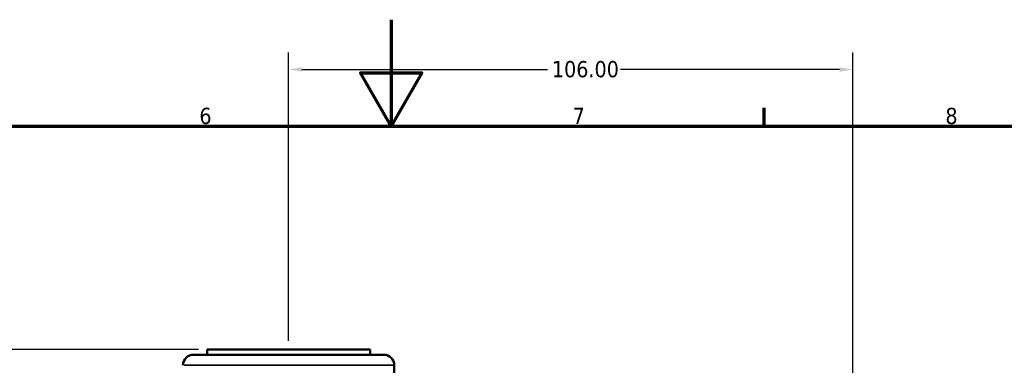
# Model space of a CAD drawing. Header units: millimetres. Extents: x 0 to 926, y 0 to 969.
# Tile 8 of 18: x 351 to 536, y 529 to 594. Entities that reach past the tile are written whole.
import ezdxf

# ---------------------------------------------------------------- set-up
doc = ezdxf.new("R2010")
doc.units = ezdxf.units.MM
for name, color, linetype, lineweight in [('Border (ANSI)', 7, 'Continuous', 70), ('Dimension (ANSI)', 7, 'Continuous', 25), ('Visible (ANSI)', 7, 'Continuous', 50), ('Visible Narrow (ANSI)', 7, 'Continuous', 35)]:
    doc.layers.add(name, color=color, linetype=linetype, lineweight=lineweight)
doc.styles.add('Note Text (ANSI)', font='tahoma.ttf')
doc.dimstyles.new('Default - mm (ANSI)', dxfattribs={"dimtxt": 3.048, "dimasz": 2.5, "dimexe": 3.175, "dimexo": 1.6002, "dimgap": 0.8, "dimtad": 0, "dimtoh": 1, "dimrnd": 1e-08, "dimzin": 4, "dimdsep": 46, "dimtxsty": 'Note Text (ANSI)', "dimcen": 0.09, "dimdle": 10, "dimclrd": 256, "dimclre": 256, "dimclrt": 256, "dimadec": 1, "dimazin": 1, "dimtfac": 1, "dimtofl": 0, "dimtmove": 0, "dimatfit": 3, "dimfxl": 1, "dimtolj": 1, "dimtzin": 4, "dimlwd": -1, "dimlwe": -1, "dimarcsym": 0})

# ---------------------------------------------------------------- blocks, each defined once
blk = doc.blocks.new('Borders Default Border')
at = {"layer": 'Border (ANSI)'}
blk.add_line((490.58, 574), (490.58, 577.45), dxfattribs=at)
at = {"layer": 'Border (ANSI)', "flags": 128}
for points in [[(420.5, 594), (420.5, 574), (414.73, 584), (426.27, 584), (420.5, 574)], [(20, 20), (20, 574), (821, 574), (821, 20), (20, 20)]]:
    blk.add_lwpolyline(points, dxfattribs=at)
at = {"layer": 'Border (ANSI)', "char_height": 3.05, "attachment_point": 7, "style": 'Note Text (ANSI)'}
for s, insert in [('6', (384.49, 574.34)), ('7', (454.6, 574.4)), ('8', (524.63, 574.33))]:
    blk.add_mtext(s, dxfattribs=dict(at, insert=insert))
blk = doc.blocks.new('*D8')
at = {"layer": 'Defpoints', "color": 0, "transparency": 16777216}
for p in [(256.68, 532.05), (385.95, 532.05), (401.98, 242.08)]:
    blk.add_point(p, dxfattribs=at)
at = {"layer": 'Dimension (ANSI)', "transparency": 16777216}
for p, q in [((384.35, 532.05), (253.5, 532.05)), ((256.68, 529.55), (256.68, 424.05)), ((256.68, 244.58), (256.68, 410.11)), ((400.38, 242.08), (253.5, 242.08))]:
    blk.add_line(p, q, dxfattribs=at)
for points in [[(256.26, 529.55), (257.09, 529.55), (256.68, 532.05)], [(256.26, 244.58), (257.09, 244.58), (256.68, 242.08)]]:
    blk.add_solid(points, dxfattribs=at)
at = {"layer": 'Dimension (ANSI)', "transparency": 16777216, "insert": (255.08, 410.91), "char_height": 3.048, "attachment_point": 1, "rotation": 90, "style": 'Note Text (ANSI)'}
blk.add_mtext('\\A1;289.97', dxfattribs=at)
blk = doc.blocks.new('*D10')
at = {"layer": 'Defpoints', "color": 0, "transparency": 16777216}
for p in [(507.25, 584.64), (401.25, 532.05), (507.25, 496.69)]:
    blk.add_point(p, dxfattribs=at)
at = {"layer": 'Dimension (ANSI)', "transparency": 16777216}
for p, q in [((401.25, 533.65), (401.25, 587.82)), ((507.25, 498.29), (507.25, 587.82)), ((403.75, 584.64), (449.91, 584.64)), ((504.75, 584.64), (463.59, 584.64))]:
    blk.add_line(p, q, dxfattribs=at)
for points in [[(403.75, 585.06), (403.75, 584.22), (401.25, 584.64)], [(504.75, 585.06), (504.75, 584.22), (507.25, 584.64)]]:
    blk.add_solid(points, dxfattribs=at)
at = {"layer": 'Dimension (ANSI)', "transparency": 16777216, "insert": (450.71, 586.23), "char_height": 3.048, "attachment_point": 1, "style": 'Note Text (ANSI)'}
blk.add_mtext('\\A1;106.00', dxfattribs=at)

msp = doc.modelspace()

# ---------------------------------------------------------------- linework, layer by layer
at = {"layer": 'Visible (ANSI)'}
for p, q in [((383.405, 531.053), (419.105, 531.053)), ((385.955, 532.053), (416.555, 532.053)), ((385.955, 532.053), (385.955, 531.053)), ((416.555, 532.053), (416.555, 531.053)), ((421.105, 529.053), (421.105, 526.253))]:
    msp.add_line(p, q, dxfattribs=at)
for centre, start, end in [((383.405, 529.053), 90, 180), ((419.105, 529.053), 0, 90)]:
    msp.add_arc(centre, 2, start, end, dxfattribs=at)
at = {"layer": 'Visible Narrow (ANSI)'}
msp.add_line((420.86, 529.053), (381.649, 529.053), dxfattribs=at)

# ---------------------------------------------------------------- block references
msp.add_blockref('Borders Default Border', (0, 0))

# ---------------------------------------------------------------- dimensions: what is measured, and where the dimension line sits
at = {"layer": 'Dimension (ANSI)'}
dim = msp.add_linear_dim(base=(507.255, 584.64), p1=(401.255, 532.053), p2=(507.255, 496.686), dimstyle='Default - mm (ANSI)', override={"dimgap": 0.8, "dimtoh": 0, "dimdec": 2, "dimtol": 0, "dimlim": 0, "dimtp": 0, "dimtm": 0, "dimtdec": 2, "dimatfit": 1}, dxfattribs=at)
dim.commit()
dim.dimension.update_dxf_attribs({"geometry": '*D10', "text_midpoint": (456.755, 584.64), "dimtype": 160})
dim = msp.add_linear_dim(base=(256.678, 532.053), p1=(401.977, 242.079), p2=(385.955, 532.053), angle=90, dimstyle='Default - mm (ANSI)', override={"dimgap": 0.8, "dimtoh": 0, "dimdec": 2, "dimtol": 0, "dimlim": 0, "dimtp": 0, "dimtm": 0, "dimtdec": 2, "dimatfit": 1}, dxfattribs=at)
dim.commit()
dim.dimension.update_dxf_attribs({"geometry": '*D8', "text_midpoint": (256.678, 417.079), "dimtype": 160})

doc.saveas('drawing.dxf')
